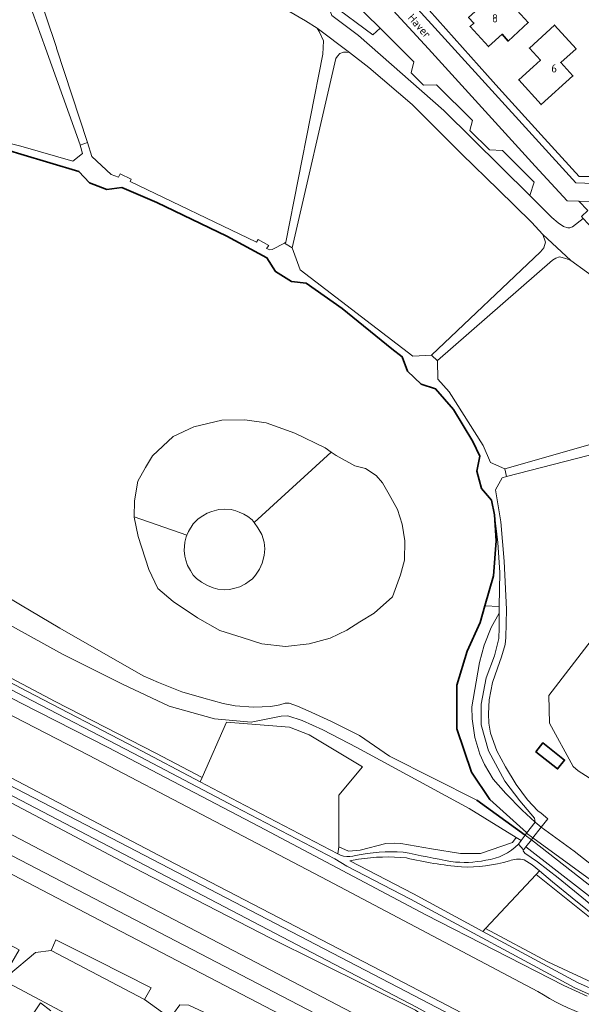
# Model space of a CAD drawing. Header units: metres. Extents: x 247072 to 248918, y 480001 to 481684.
# Tile 15 of 50: x 248103 to 248226, y 480688 to 480905. Entities that reach past the tile are written whole.
import ezdxf
from ezdxf.enums import TextEntityAlignment as Align

# ---------------------------------------------------------------- set-up
doc = ezdxf.new("R2010")
doc.units = ezdxf.units.M
for name, color, linetype, lineweight in [('B-XX-GK-BESCHOEIING-G', 130, 'GK-BESCHOEIING', 35), ('B-XX-GR-BOS_LOOF-GV', 40, 'Continuous', 13), ('B-XX-GR-GRAS-GV', 60, 'Continuous', 13), ('B-XX-GR-GROENVOORZIENING-GV', 80, 'Continuous', 18), ('B-XX-KW-KUNSTWERK_DEK-GV', 170, 'Continuous', 18), ('B-XX-OG-BEBOUWING-GV', 7, 'Continuous', 35), ('B-XX-OG-BEBOUWING-T18', 10, 'Continuous', 18), ('B-XX-OG-TERREIN_ERF-GV', 7, 'Continuous', 18), ('B-XX-OG-TOPOGRAFIE-T18', 10, 'Continuous', 18), ('B-XX-OG-WATER-GV', 130, 'Continuous', 18), ('B-XX-OG-WATER_SLOOT-GV', 120, 'Continuous', 18), ('B-XX-VH-ONVERHARD-GV', 252, 'Continuous', 18), ('B-XX-VH-VERHARDING_ASFALT-GV', 252, 'Continuous', 18), ('B-XX-VH-VERHARDING_GESLOTEN-GV', 252, 'Continuous', 18), ('B-XX-VH-VERHARDING_HALFVERHARDING-GV', 252, 'Continuous', 18), ('B-XX-VH-VERHARDING_OPEN-GV', 252, 'Continuous', 18)]:
    doc.layers.add(name, color=color, linetype=linetype, lineweight=lineweight)
doc.styles.add('NLCS-ISO-M-T18', font='NLCS-ISO.ttf', dxfattribs={"height": 1.8})
doc.linetypes.add('GK-BESCHOEIING', pattern='A,30,-5,[1,NLCS.shx,S=1,R=0,X=0,Y=0],-5', length=40)

msp = doc.modelspace()

# ---------------------------------------------------------------- linework, layer by layer
at = {"layer": 'B-XX-GK-BESCHOEIING-G'}
for points in [[(248100.39, 480875.86), (248102.833, 480875.122)], [(248102.833, 480875.122), (248115.589, 480871.378), (248117.933, 480868.833), (248121.722, 480867.411), (248125.011, 480867.856), (248132.689, 480864.522), (248148.122, 480857.133), (248156.878, 480852.411), (248158.778, 480849.389), (248162.278, 480847.189), (248165.533, 480846.822), (248173.411, 480841.222), (248184.367, 480832.411), (248186.578, 480830.622), (248187.778, 480827.456), (248190.778, 480824.622), (248193.956, 480823.633), (248197.867, 480819.033), (248202.1, 480812), (248203.656, 480808.822), (248203.022, 480805.522), (248204.022, 480801.689), (248206.233, 480799.122), (248206.922, 480795.922)], [(248206.922, 480795.922), (248207.289, 480790.211), (248206.689, 480782.533), (248204.761, 480775.9)], [(248204.761, 480775.9), (248203.711, 480772.289), (248200.867, 480766.011), (248198.633, 480758.533), (248198.622, 480748.922), (248201.822, 480739.422), (248205.878, 480733.356), (248213.889, 480726.133), (248213.956, 480725.967)], [(248213.667, 480725.578), (248202.989, 480733.278)]]:
    msp.add_lwpolyline(points, dxfattribs=at)
at = {"layer": 'B-XX-GR-BOS_LOOF-GV'}
for points in [[(248227.464, 480808.922), (248209.556, 480804.322), (248208.608, 480804.035), (248207.151, 480801.416), (248208.279, 480794.365), (248209.002, 480785.761), (248209.559, 480775.152), (248209.422, 480768.978), (248209.267, 480767.411), (248208.433, 480764.711), (248207.578, 480762.222), (248206.489, 480759.122), (248205.756, 480755.289), (248205.611, 480752.211), (248205.667, 480750.178), (248206, 480747.989), (248207.389, 480744.111), (248209.322, 480740.533), (248211.678, 480736.667), (248214.178, 480733.289), (248216.422, 480730.933), (248217.136, 480730.354), (248218.589, 480729.178), (248217.178, 480727.333), (248224.422, 480722.022), (248233.589, 480714.756)], [(248229.322, 480737.13), (248225.285, 480739.72), (248224.143, 480740.634), (248218.988, 480750.167), (248218.836, 480756.26), (248245.257, 480790.565)]]:
    msp.add_lwpolyline(points, dxfattribs=at)
msp.add_lwpolyline([(248215.944, 480743.845), (248217.483, 480745.81), (248222.279, 480742.057), (248220.74, 480740.091)], close=True, dxfattribs=at)
at = {"layer": 'B-XX-GR-GRAS-GV'}
msp.add_lwpolyline([(248127.733, 480795.5), (248139.311, 480791.422), (248139.678, 480792.233), (248140.667, 480793.922), (248141.778, 480795.078), (248142.822, 480795.722), (248143.767, 480796.267), (248144.822, 480796.678), (248146.322, 480797.067), (248147.522, 480797.2), (248149.033, 480797.078), (248150.089, 480796.822), (248150.822, 480796.522), (248151.867, 480796.067), (248152.711, 480795.578), (248153.667, 480794.8), (248154.067, 480794.222), (248170.996, 480809.718), (248169.678, 480810.633), (248163.022, 480813.833), (248156.722, 480816.122), (248152.056, 480816.811), (248147.022, 480816.711), (248140.856, 480815.256), (248136.333, 480813.133), (248131.8, 480808.867), (248130.2, 480806.289), (248128.556, 480803.311), (248127.822, 480798.978)], close=True, dxfattribs=at)
at = {"layer": 'B-XX-GR-GROENVOORZIENING-GV'}
for points in [[(248060.58, 480906.2), (248070.86, 480891.9), (248075.26, 480885.8), (248075.8, 480884.61), (248078.31, 480882.94), (248080.71, 480881.28), (248083.25, 480881), (248086.3, 480880.68), (248089.09, 480880.11), (248092.722, 480879.422), (248102.833, 480876.9), (248114.278, 480873.6), (248116.367, 480875.322), (248115.901, 480877.111), (248115.878, 480877.2), (248108.233, 480898.4), (248097.711, 480927.522)], [(248101.278, 480926.467), (248110.711, 480898.578), (248110.678, 480898.4), (248117.472, 480877.691), (248118.467, 480874.656), (248122.667, 480870.678), (248124.322, 480870.067), (248124.667, 480870.833), (248127.089, 480869.678), (248126.878, 480869.122), (248154.622, 480855.811), (248154.989, 480856.422), (248157.3, 480855.078), (248156.778, 480854.422), (248157.567, 480854.122), (248158.078, 480854.178), (248160.731, 480855.623), (248161.056, 480855.8), (248169.2, 480897.089), (248169.322, 480900.078), (248168.356, 480902.133), (248167.956, 480902.8), (248165.389, 480904.467), (248148.067, 480914.511)], [(248227.364, 480862.741), (248225.452, 480864.827), (248222.855, 480864.865), (248215.865, 480872.489), (248192.378, 480898.256), (248178.552, 480913.343)], [(248175.415, 480909.114), (248181.743, 480902.805), (248189.141, 480895.429), (248188.554, 480893.005), (248191.296, 480890.339), (248194.173, 480890.413), (248202.076, 480882.533), (248201.483, 480880.383), (248205.824, 480876.118), (248208.66, 480875.969), (248215.619, 480869.03), (248214.633, 480866.07), (248219.522, 480861.222), (248220.889, 480860.033), (248222.022, 480859.256), (248223, 480858.978), (248223.433, 480858.989), (248224.067, 480859.2), (248226.363, 480861.054)], [(248237.422, 480841.822), (248223.678, 480851.789), (248222.578, 480852.211), (248221.189, 480852.578), (248220.4, 480852.278), (248219.656, 480851.9), (248194.389, 480829.811), (248194.39, 480829.778), (248194.456, 480825.756), (248196.956, 480822.922), (248204.389, 480811.178), (248206.033, 480807.433), (248209.156, 480806.056), (248226.899, 480811.097)], [(248232.691, 480647.913), (248208.875, 480656.928), (248183.821, 480670.166), (248165.204, 480683.393), (248123.223, 480705.286), (248115.488, 480709.319), (247857.357, 480844.283)], [(247882.983, 480816.238), (248102.444, 480700.383), (248100.835, 480697.557), (248100.123, 480694.79), (248106.053, 480699.773), (248109.531, 480700.229), (248110.535, 480702.581), (248119.476, 480698.079), (248131.465, 480692.042), (248130.022, 480689.431), (248136.625, 480684.702), (248136.406, 480686.367), (248137.735, 480688.268), (248139.767, 480688.237), (248144.109, 480686.125), (248194.696, 480659.978), (248206.635, 480653.441), (248225.622, 480643.711), (248225.319, 480641.899), (248224.392, 480640.605), (248222.83, 480640.484), (248229.596, 480636.807)], [(247961.39, 480802.158), (247990.451, 480786.744), (247993.146, 480784.834), (248000.032, 480779.582), (248003.551, 480776.899), (248005.444, 480775.625), (248119.172, 480716.051), (248126.758, 480712.087), (248282.936, 480630.482), (248293.504, 480624.967), (248295.15, 480624.108), (248296.687, 480623.306), (248296.909, 480623.19), (248299.86, 480621.65), (248300.292, 480621.425), (248304.024, 480619.477), (248304.832, 480619.055), (248305.295, 480618.814), (248308.236, 480617.279), (248308.441, 480617.172), (248309.98, 480616.369), (248311.612, 480615.517), (248413.316, 480562.443)], [(248189.578, 480687.09), (248157.662, 480702.963), (248129.539, 480717.437), (248126.169, 480719.172), (248020.151, 480775.173), (248018.458, 480776.347), (248020.513, 480776.25), (248020.791, 480776.105), (248020.45, 480777.992), (248016.622, 480779.979), (248007.773, 480783.633), (248007.593, 480783.547), (248005.454, 480788.114), (248004.845, 480786.945), (248001.605, 480788.632), (248002.244, 480789.924), (248001.018, 480790.593), (248000.818, 480790.523), (247999.913, 480790.968), (247994.408, 480790.721), (247994.369, 480790.954), (247986.649, 480795.536)], [(248087.678, 480766.926), (248110.39, 480754.945), (248132.479, 480743.596), (248142.642, 480738.211), (248148.017, 480750.375), (248161.88, 480749.309), (248166.215, 480747.602), (248177.869, 480740.594), (248172.689, 480734.348), (248172.689, 480722.999), (248174.822, 480722.009), (248177.368, 480722.27), (248183.005, 480723.717), (248184.909, 480723.794), (248186.356, 480723.717), (248193.059, 480722.575), (248199.457, 480721.509), (248203.799, 480721.509), (248210.882, 480723.946), (248211.681, 480725.023), (248201.322, 480731.378), (248176.678, 480744.789), (248169.167, 480748.722), (248164.633, 480750.778), (248161.5, 480751.778), (248160.033, 480751.711), (248153.422, 480750.389), (248145.389, 480751.133), (248135.422, 480753.889), (248125.2, 480758.711), (248112, 480765.289), (248083.08, 480781.25)], [(248079.832, 480766.56), (248102.919, 480754.577), (248121.999, 480744.823), (248155.203, 480727.443), (248191.812, 480708.062), (248222.159, 480692.555), (248227.248, 480690.172)], [(248229.617, 480689.776), (248224.532, 480692.047), (248188.463, 480711.506), (248174.487, 480718.769), (248171.835, 480720.344), (248149.947, 480731.749), (248127.486, 480743.583), (248103.55, 480756.01), (248087.274, 480764.571)], [(248211.681, 480725.023), (248210.882, 480723.946), (248203.799, 480721.509), (248199.457, 480721.509), (248193.059, 480722.575), (248186.356, 480723.717), (248184.909, 480723.794), (248183.005, 480723.717), (248177.368, 480722.27), (248174.822, 480722.009), (248172.689, 480722.999), (248172.468, 480721.48), (248173.092, 480721.172), (248173.705, 480720.971), (248174.469, 480720.844), (248175.101, 480720.836), (248175.765, 480720.919), (248176.336, 480721.071)], [(248212.156, 480723.6), (248212.733, 480724.378), (248211.681, 480725.023)], [(248260.118, 480692.86), (248256.778, 480693.022), (248252.111, 480694.433), (248248.656, 480696.267), (248242.878, 480700.611), (248235.722, 480705.878), (248226.889, 480712.8), (248213.767, 480722.967), (248213.322, 480722.4), (248213.3, 480722.378), (248213.211, 480722.122), (248213.533, 480721.589), (248216.322, 480719.667), (248220.889, 480716.156), (248226.9, 480711.278), (248231.822, 480707.033), (248237.233, 480702.867), (248241.422, 480699.956), (248244.989, 480697.178), (248247.5, 480695.322), (248250.478, 480693.7), (248253.622, 480692.433), (248256.822, 480691.567), (248258.294, 480691.321)], [(248176.998, 480720.271), (248175.119, 480719.906), (248189.071, 480712.655), (248204.344, 480704.416), (248204.952, 480705.065)], [(248204.952, 480705.065), (248216.025, 480716.887), (248216.784, 480717.696), (248215.189, 480719.056), (248213.4, 480720.167)], [(248230.333, 480706.667), (248223.956, 480711.822), (248219.622, 480715.278), (248216.784, 480717.696), (248216.025, 480716.887), (248227.759, 480707.525)], [(248129.395, 480677.474), (248100.267, 480692.998), (248063.832, 480712.615), (248057.54, 480695.24), (248043.66, 480658.21)], [(248229.435, 480692.672), (248218.619, 480697.699), (248204.952, 480705.065), (248204.344, 480704.416), (248225.107, 480693.214), (248230.05, 480691.006)], [(248105.525, 480686.297), (248107.194, 480688.72), (248109.447, 480687.002)]]:
    msp.add_lwpolyline(points, dxfattribs=at)
for points in [[(248170.856, 480908.256), (248180.137, 480901.345), (248181.743, 480902.805), (248175.415, 480909.114), (248178.552, 480913.343), (248177.522, 480914.467), (248177.211, 480915.478), (248176.267, 480915.178), (248175.089, 480914.278), (248172.1, 480910.122)], [(248181.743, 480902.805), (248180.137, 480901.345), (248170.856, 480908.256), (248170.678, 480906.978), (248171.167, 480905.622), (248177, 480901.211), (248195.789, 480884.756), (248214.633, 480866.07), (248215.619, 480869.03), (248208.66, 480875.969), (248205.824, 480876.118), (248201.483, 480880.383), (248202.076, 480882.533), (248194.173, 480890.413), (248191.296, 480890.339), (248188.554, 480893.005), (248189.141, 480895.429)], [(248175.064, 480897.513), (248174.411, 480897.567), (248173.733, 480897.533), (248172.933, 480897.289), (248172.378, 480896.678), (248172.011, 480896.178), (248162.422, 480854.567), (248164.189, 480849.756), (248188.967, 480830.778), (248193.033, 480831), (248193.056, 480831), (248217, 480853.689), (248217.756, 480854.611), (248218.078, 480855.856), (248217.511, 480857.5), (248215, 480860.178), (248207.689, 480867.378), (248199.711, 480875.178), (248188.789, 480886.078), (248179.322, 480894.189)], [(248154.067, 480794.222), (248154.878, 480793.1), (248155.756, 480791.6), (248156.311, 480789.922), (248156.422, 480788.433), (248156.3, 480786.967), (248155.878, 480785.322), (248155.289, 480783.978), (248154.389, 480782.7), (248153.7, 480781.9), (248153.033, 480781.322), (248152.178, 480780.756), (248150.956, 480780.122), (248149.878, 480779.789), (248148.711, 480779.533), (248147.478, 480779.422), (248146.122, 480779.622), (248145.122, 480779.9), (248143.833, 480780.378), (248142.567, 480781.111), (248141.456, 480781.911), (248140.711, 480782.656), (248140.111, 480783.689), (248139.433, 480784.789), (248139.078, 480785.956), (248138.9, 480786.822), (248138.756, 480788.078), (248138.878, 480789.911), (248139.133, 480791.056), (248139.311, 480791.422), (248127.733, 480795.5), (248127.733, 480795.378), (248128.622, 480791.178), (248130.967, 480783.9), (248132.922, 480779.722), (248136.311, 480776.9), (248141.622, 480773.3), (248146.533, 480770.5), (248151.456, 480768.967), (248155.778, 480767.556), (248160.978, 480767), (248166.189, 480767.622), (248170.789, 480768.856), (248174.478, 480770.6), (248177.333, 480772.411), (248180.478, 480774.289), (248184.522, 480777.878), (248186.278, 480782.722), (248187.122, 480785.978), (248187.211, 480790.222), (248186.622, 480793.867), (248185.622, 480797.122), (248183.778, 480800.367), (248182.3, 480802.922), (248180.933, 480804.556), (248178.589, 480806.067), (248176.2, 480806.667), (248172.078, 480808.967), (248170.996, 480809.718)], [(248219.46, 480671.47), (248189.763, 480687.763), (248158.627, 480704.006), (248126.981, 480720.54), (248020.791, 480776.105), (248020.513, 480776.25), (248018.458, 480776.347), (248020.151, 480775.173), (248126.169, 480719.172), (248129.539, 480717.437), (248157.662, 480702.963), (248189.578, 480687.09), (248192.573, 480684.993), (248224.25, 480667.943), (248221.863, 480670.152)], [(248020.45, 480777.992), (248020.791, 480776.105), (248126.981, 480720.54), (248158.627, 480704.006), (248189.763, 480687.763), (248219.46, 480671.47), (248220.324, 480671.976), (248235.292, 480664.265), (248249.622, 480656.688), (248249.541, 480657.102), (248250.302, 480657.919), (248239.599, 480664.618), (248229.901, 480670.688), (248229.783, 480670.729), (248224.435, 480672.57), (248216.24, 480676.232), (248185.681, 480692.18), (248124.606, 480723.944)], [(248215.856, 480728.433), (248215.7, 480729.289), (248212.467, 480733.089), (248209.2, 480737.422), (248205.589, 480744.111), (248203.956, 480749.767), (248204, 480754.3), (248205.089, 480760.1), (248206.878, 480764.978), (248207.878, 480768.767), (248207.911, 480771.111), (248207.911, 480774.3), (248206.156, 480771.178), (248204.611, 480767.322), (248203.622, 480763.522), (248202.878, 480759.222), (248201.922, 480753.733), (248201.967, 480751.078), (248202.611, 480747), (248203.678, 480743.322), (248204.711, 480741.056), (248206.578, 480737.822), (248209.422, 480734.678), (248212.967, 480731.078)], [(248142.642, 480738.211), (248132.479, 480743.596), (248110.39, 480754.945), (248087.678, 480766.926), (248086.793, 480767.393), (248081.285, 480771.911), (248080.227, 480769.643), (248087.873, 480765.725), (248104.152, 480757.162), (248128.088, 480744.735), (248142.232, 480737.283)], [(248172.468, 480721.48), (248172.689, 480722.999), (248172.689, 480734.348), (248177.869, 480740.594), (248166.215, 480747.602), (248161.88, 480749.309), (248148.017, 480750.375), (248142.642, 480738.211), (248142.232, 480737.283), (248150.55, 480732.901)], [(248204.952, 480705.065), (248218.619, 480697.699), (248229.435, 480692.672), (248239.946, 480689.777), (248251.828, 480690.768), (248244.059, 480695.262), (248227.759, 480707.525), (248216.025, 480716.887)]]:
    msp.add_lwpolyline(points, close=True, dxfattribs=at)
for points in [[(248176.336, 480721.071, -0.0687334), (248186.838, 480721.831)], [(248205.019, 480720.044, 0.1703319), (248212.156, 480723.6)], [(248187.543, 480720.55, 0.0657301), (248176.998, 480720.271)], [(248186.838, 480721.831, 0.0007514), (248197.339, 480719.761)], [(248199.611, 480718.584, -0.0370837), (248187.543, 480720.55)], [(248197.339, 480719.761, 0.0819146), (248205.019, 480720.044)], [(248210.166, 480719.91, -0.0821651), (248199.611, 480718.584)], [(248213.4, 480720.167, 0.1542577), (248210.166, 480719.91)]]:
    msp.add_lwpolyline(points, format="xyb", dxfattribs=at)
at = {"layer": 'B-XX-KW-KUNSTWERK_DEK-GV'}
msp.add_lwpolyline([(248217.178, 480727.333), (248215.856, 480728.433), (248213.956, 480725.967), (248213.667, 480725.578), (248212.733, 480724.378), (248212.156, 480723.6), (248213.289, 480722.367), (248213.3, 480722.378), (248213.322, 480722.4), (248213.767, 480722.967), (248214.996, 480724.541), (248215.329, 480724.966)], close=True, dxfattribs=at)
at = {"layer": 'B-XX-OG-BEBOUWING-GV'}
for points in [[(248201.884, 480905.822), (248201.209, 480905.207), (248202.356, 480903.947), (248201.533, 480903.198), (248205.583, 480898.779), (248208.572, 480901.499), (248209.872, 480900.009), (248214.312, 480904.046), (248210.268, 480908.493), (248211.892, 480909.968), (248213.961, 480911.847), (248209.272, 480917.026), (248203.338, 480911.62), (248205.565, 480909.175)], [(248215.378, 480894.352), (248212.222, 480891.48), (248217.141, 480886.051), (248224.11, 480892.33), (248221.46, 480895.255), (248224.81, 480898.289), (248220.09, 480903.498), (248214.562, 480898.467), (248216.98, 480895.81)], [(248215.944, 480743.845), (248220.74, 480740.091), (248222.279, 480742.057), (248217.483, 480745.81)]]:
    msp.add_lwpolyline(points, close=True, dxfattribs=at)
at = {"layer": 'B-XX-OG-TERREIN_ERF-GV'}
for points in [[(248214.312, 480904.046), (248209.872, 480900.009), (248208.572, 480901.499), (248205.583, 480898.779), (248201.533, 480903.198), (248202.356, 480903.947), (248201.209, 480905.207), (248201.884, 480905.822), (248205.565, 480909.175), (248203.338, 480911.62), (248209.272, 480917.026), (248213.961, 480911.847), (248211.892, 480909.968), (248210.268, 480908.493)], [(248214.562, 480898.467), (248220.09, 480903.498), (248224.81, 480898.289), (248221.46, 480895.255), (248224.11, 480892.33), (248217.141, 480886.051), (248212.222, 480891.48), (248215.378, 480894.352), (248216.98, 480895.81)]]:
    msp.add_lwpolyline(points, close=True, dxfattribs=at)
for points in [[(248188.889, 480910.922), (248205.367, 480892.411), (248207.878, 480889.633), (248217.878, 480878.611), (248225.489, 480870.222), (248232.278, 480870.211), (248260.884, 480896.539), (248257.281, 480900.505), (248259.933, 480902.928), (248257.325, 480905.783)], [(248136.625, 480684.702), (248130.022, 480689.431), (248109.531, 480700.229), (248106.053, 480699.773), (248100.123, 480694.79), (248064.302, 480714.12), (248063.832, 480712.615), (248100.267, 480692.998), (248129.395, 480677.474)]]:
    msp.add_lwpolyline(points, dxfattribs=at)
at = {"layer": 'B-XX-OG-WATER-GV'}
for points in [[(248232.028, 480712.793), (248215.329, 480724.966), (248213.956, 480725.967), (248213.889, 480726.133), (248205.878, 480733.356), (248201.822, 480739.422), (248198.622, 480748.922), (248198.633, 480758.533), (248200.867, 480766.011), (248203.711, 480772.289), (248204.761, 480775.9), (248206.689, 480782.533), (248207.289, 480790.211), (248206.922, 480795.922), (248206.233, 480799.122), (248204.022, 480801.689), (248203.022, 480805.522), (248203.656, 480808.822), (248202.1, 480812), (248197.867, 480819.033), (248193.956, 480823.633), (248190.778, 480824.622), (248187.778, 480827.456), (248186.578, 480830.622), (248184.367, 480832.411), (248173.411, 480841.222), (248165.533, 480846.822), (248162.278, 480847.189), (248158.778, 480849.389), (248156.878, 480852.411), (248148.122, 480857.133), (248132.689, 480864.522), (248125.011, 480867.856), (248121.722, 480867.411), (248117.933, 480868.833), (248115.589, 480871.378), (248102.833, 480875.122), (248100.39, 480875.86)], [(248002.383, 480790.204), (248005.392, 480788.617), (248010.31, 480785.565), (248036.6, 480771.837), (248081.367, 480748.256), (248133.238, 480721.106), (248183.826, 480694.813), (248205.916, 480683.231), (248215.593, 480679.369)], [(248094.79, 480780.9), (248102.74, 480776.18), (248111.378, 480771.022), (248129.7, 480760.533), (248133.067, 480759.078), (248138.2, 480757.078), (248143.022, 480755.622), (248147.267, 480754.511), (248149.911, 480753.989), (248153.989, 480753.656), (248157.778, 480753.822), (248159.722, 480754.211), (248160.911, 480754.522), (248161.822, 480754.578), (248163.589, 480753.867), (248165.933, 480752.878), (248170.967, 480750.622), (248177.233, 480747.422), (248183.856, 480742.911), (248202.989, 480733.278), (248213.667, 480725.578), (248214.996, 480724.541), (248227.458, 480714.817)], [(248216.391, 480691.244), (248170.256, 480715.588), (248117.674, 480743.16), (248085.001, 480759.952), (248065.2, 480770.234)]]:
    msp.add_lwpolyline(points, dxfattribs=at)
for points in [[(248131.8, 480808.867), (248136.333, 480813.133), (248140.856, 480815.256), (248147.022, 480816.711), (248152.056, 480816.811), (248156.722, 480816.122), (248163.022, 480813.833), (248169.678, 480810.633), (248170.996, 480809.718), (248172.078, 480808.967), (248176.2, 480806.667), (248178.589, 480806.067), (248180.933, 480804.556), (248182.3, 480802.922), (248183.778, 480800.367), (248185.622, 480797.122), (248186.622, 480793.867), (248187.211, 480790.222), (248187.122, 480785.978), (248186.278, 480782.722), (248184.522, 480777.878), (248180.478, 480774.289), (248177.333, 480772.411), (248174.478, 480770.6), (248170.789, 480768.856), (248166.189, 480767.622), (248160.978, 480767), (248155.778, 480767.556), (248151.456, 480768.967), (248146.533, 480770.5), (248141.622, 480773.3), (248136.311, 480776.9), (248132.922, 480779.722), (248130.967, 480783.9), (248128.622, 480791.178), (248127.733, 480795.378), (248127.733, 480795.5), (248127.822, 480798.978), (248128.556, 480803.311), (248130.2, 480806.289)], [(248139.311, 480791.422), (248139.133, 480791.056), (248138.878, 480789.911), (248138.756, 480788.078), (248138.9, 480786.822), (248139.078, 480785.956), (248139.433, 480784.789), (248140.111, 480783.689), (248140.711, 480782.656), (248141.456, 480781.911), (248142.567, 480781.111), (248143.833, 480780.378), (248145.122, 480779.9), (248146.122, 480779.622), (248147.478, 480779.422), (248148.711, 480779.533), (248149.878, 480779.789), (248150.956, 480780.122), (248152.178, 480780.756), (248153.033, 480781.322), (248153.7, 480781.9), (248154.389, 480782.7), (248155.289, 480783.978), (248155.878, 480785.322), (248156.3, 480786.967), (248156.422, 480788.433), (248156.311, 480789.922), (248155.756, 480791.6), (248154.878, 480793.1), (248154.067, 480794.222), (248153.667, 480794.8), (248152.711, 480795.578), (248151.867, 480796.067), (248150.822, 480796.522), (248150.089, 480796.822), (248149.033, 480797.078), (248147.522, 480797.2), (248146.322, 480797.067), (248144.822, 480796.678), (248143.767, 480796.267), (248142.822, 480795.722), (248141.778, 480795.078), (248140.667, 480793.922), (248139.678, 480792.233)]]:
    msp.add_lwpolyline(points, close=True, dxfattribs=at)
msp.add_lwpolyline([(248238.891, 480683.17, -0.1136112), (248216.391, 480691.244)], format="xyb", dxfattribs=at)
at = {"layer": 'B-XX-OG-WATER_SLOOT-GV'}
for points in [[(248204.761, 480775.9), (248207.911, 480775.822), (248208.077, 480783.274), (248207.652, 480789.823), (248206.922, 480795.922), (248207.289, 480790.211), (248206.689, 480782.533)], [(248130.022, 480689.431), (248131.465, 480692.042), (248119.476, 480698.079), (248110.535, 480702.581), (248109.531, 480700.229)]]:
    msp.add_lwpolyline(points, close=True, dxfattribs=at)
for points in [[(248005.392, 480788.617), (248005.547, 480788.293), (248007.773, 480783.633), (248016.622, 480779.979), (248020.45, 480777.992), (248124.606, 480723.944), (248185.681, 480692.18), (248216.24, 480676.232), (248224.435, 480672.57), (248229.783, 480670.729)], [(248215.593, 480679.369), (248205.916, 480683.231), (248183.826, 480694.813), (248133.238, 480721.106), (248081.367, 480748.256), (248036.6, 480771.837), (248010.31, 480785.565), (248005.392, 480788.617)], [(248083.08, 480781.25), (248112, 480765.289), (248125.2, 480758.711), (248135.422, 480753.889), (248145.389, 480751.133), (248153.422, 480750.389), (248160.033, 480751.711), (248161.5, 480751.778), (248164.633, 480750.778), (248169.167, 480748.722), (248176.678, 480744.789), (248201.322, 480731.378), (248211.681, 480725.023), (248212.733, 480724.378), (248212.156, 480723.6), (248213.289, 480722.367), (248213.3, 480722.378), (248213.322, 480722.4), (248213.767, 480722.967), (248226.889, 480712.8)], [(248102.74, 480776.18), (248094.79, 480780.9)], [(248246.545, 480700.159), (248227.458, 480714.817), (248214.996, 480724.541), (248213.667, 480725.578), (248202.989, 480733.278), (248183.856, 480742.911), (248177.233, 480747.422), (248170.967, 480750.622), (248165.933, 480752.878), (248163.589, 480753.867), (248161.822, 480754.578), (248160.911, 480754.522), (248159.722, 480754.211), (248157.778, 480753.822), (248153.989, 480753.656), (248149.911, 480753.989), (248147.267, 480754.511), (248143.022, 480755.622), (248138.2, 480757.078), (248133.067, 480759.078), (248129.7, 480760.533), (248111.378, 480771.022), (248102.74, 480776.18)], [(248233.589, 480714.756), (248224.422, 480722.022), (248217.178, 480727.333), (248215.856, 480728.433), (248212.967, 480731.078), (248209.422, 480734.678), (248206.578, 480737.822), (248204.711, 480741.056), (248203.678, 480743.322), (248202.611, 480747), (248201.967, 480751.078), (248201.922, 480753.733), (248202.878, 480759.222), (248203.622, 480763.522), (248204.611, 480767.322), (248206.156, 480771.178), (248207.911, 480774.3), (248207.911, 480775.822), (248204.761, 480775.9), (248203.711, 480772.289), (248200.867, 480766.011), (248198.633, 480758.533), (248198.622, 480748.922), (248201.822, 480739.422), (248205.878, 480733.356), (248213.889, 480726.133), (248213.956, 480725.967), (248215.329, 480724.966), (248232.028, 480712.793)], [(248065.2, 480770.234), (248085.001, 480759.952), (248117.674, 480743.16), (248170.256, 480715.588), (248216.391, 480691.244)], [(248227.248, 480690.172), (248222.159, 480692.555), (248191.812, 480708.062), (248155.203, 480727.443), (248121.999, 480744.823), (248102.919, 480754.577), (248079.832, 480766.56)]]:
    msp.add_lwpolyline(points, dxfattribs=at)
msp.add_lwpolyline([(248216.391, 480691.244, 0.1136112), (248238.891, 480683.17)], format="xyb", dxfattribs=at)
at = {"layer": 'B-XX-VH-ONVERHARD-GV'}
for points in [[(248038.914, 480800.473), (248037.983, 480799.565), (248044.685, 480792.988), (248053.675, 480784.592), (248057.678, 480781.031), (248061.817, 480777.997), (248066.446, 480775.244), (248087.274, 480764.571), (248103.55, 480756.01), (248127.486, 480743.583), (248149.947, 480731.749), (248171.835, 480720.344), (248174.487, 480718.769), (248188.463, 480711.506), (248224.532, 480692.047), (248229.617, 480689.776), (248235.997, 480688.099), (248242.215, 480687.232), (248248.436, 480687.331)], [(248176.336, 480721.071), (248175.765, 480720.919), (248175.101, 480720.836), (248174.469, 480720.844), (248173.705, 480720.971), (248173.092, 480721.172), (248172.468, 480721.48), (248150.55, 480732.901), (248142.232, 480737.283), (248128.088, 480744.735), (248104.152, 480757.162), (248087.873, 480765.725), (248080.227, 480769.643), (248067.075, 480776.382), (248062.535, 480779.082), (248058.496, 480782.043), (248054.551, 480785.553), (248045.584, 480793.927), (248038.914, 480800.473)], [(248258.294, 480691.321), (248256.822, 480691.567), (248253.622, 480692.433), (248250.478, 480693.7), (248247.5, 480695.322), (248244.989, 480697.178), (248241.422, 480699.956), (248237.233, 480702.867), (248231.822, 480707.033), (248226.9, 480711.278), (248220.889, 480716.156), (248216.322, 480719.667), (248213.533, 480721.589), (248213.211, 480722.122), (248213.3, 480722.378), (248213.289, 480722.367), (248212.156, 480723.6)], [(248255.121, 480689.692), (248248.325, 480688.629), (248242.295, 480688.533), (248236.253, 480689.376), (248230.05, 480691.006), (248225.107, 480693.214), (248204.344, 480704.416), (248189.071, 480712.655), (248175.119, 480719.906), (248176.998, 480720.271)], [(248213.4, 480720.167), (248215.189, 480719.056), (248216.784, 480717.696), (248219.622, 480715.278), (248223.956, 480711.822), (248230.333, 480706.667), (248236.967, 480701.522), (248242.722, 480697.278), (248248.478, 480693.478), (248251.9, 480691.767), (248253.064, 480691.383), (248256.859, 480690.438), (248255.121, 480689.692)]]:
    msp.add_lwpolyline(points, dxfattribs=at)
for points in [[(248186.838, 480721.831, 0.0687334), (248176.336, 480721.071)], [(248212.156, 480723.6, -0.1703319), (248205.019, 480720.044)], [(248176.998, 480720.271, -0.0657301), (248187.543, 480720.55)], [(248197.339, 480719.761, -0.0007514), (248186.838, 480721.831)], [(248187.543, 480720.55, 0.0370837), (248199.611, 480718.584)], [(248205.019, 480720.044, -0.0819146), (248197.339, 480719.761)], [(248199.611, 480718.584, 0.0821651), (248210.166, 480719.91)], [(248210.166, 480719.91, -0.1542577), (248213.4, 480720.167)]]:
    msp.add_lwpolyline(points, format="xyb", dxfattribs=at)
at = {"layer": 'B-XX-VH-VERHARDING_ASFALT-GV'}
for points in [[(248479.604, 480523.614), (248390.907, 480569.805), (248311.438, 480611.5), (248310.388, 480612.046), (248309.911, 480612.294), (248308.281, 480613.142), (248306.743, 480613.942), (248306.536, 480614.05), (248303.593, 480615.58), (248303.127, 480615.822), (248302.338, 480616.233), (248298.567, 480618.195), (248298.141, 480618.416), (248295.185, 480619.954), (248294.963, 480620.069), (248293.425, 480620.869), (248291.77, 480621.73), (248291.307, 480621.971), (248072.18, 480735.946), (247859.053, 480847.529)], [(247859.053, 480847.529), (248072.18, 480735.946), (248291.307, 480621.971), (248291.77, 480621.73), (248293.425, 480620.869), (248294.963, 480620.069), (248295.185, 480619.954), (248298.141, 480618.416), (248298.567, 480618.195), (248302.338, 480616.233), (248303.127, 480615.822), (248303.593, 480615.58), (248306.536, 480614.05), (248306.743, 480613.942), (248308.281, 480613.142), (248309.911, 480612.294), (248310.388, 480612.046), (248311.438, 480611.5), (248390.907, 480569.805), (248479.604, 480523.614)], [(247857.357, 480844.283), (248115.488, 480709.319), (248123.223, 480705.286), (248165.204, 480683.393), (248232.691, 480647.913), (248272.213, 480627.331), (248273.345, 480626.777), (248280.877, 480622.883), (248282.952, 480621.76), (248289.855, 480618.158), (248291.518, 480617.291), (248293.056, 480616.488), (248293.278, 480616.372), (248296.234, 480614.83), (248296.653, 480614.611), (248300.462, 480612.624), (248301.23, 480612.224), (248301.698, 480611.979), (248304.639, 480610.445), (248304.847, 480610.336), (248306.382, 480609.535), (248308.007, 480608.688), (248356.884, 480583.186), (248426.728, 480546.828)], [(248413.316, 480562.443), (248311.612, 480615.517), (248309.98, 480616.369), (248308.441, 480617.172), (248308.236, 480617.279), (248305.295, 480618.814), (248304.832, 480619.055), (248304.024, 480619.477), (248300.292, 480621.425), (248299.86, 480621.65), (248296.909, 480623.19), (248296.687, 480623.306), (248295.15, 480624.108), (248293.504, 480624.967), (248282.936, 480630.482), (248126.758, 480712.087), (248119.172, 480716.051), (248005.444, 480775.625), (247935.885, 480811.987)]]:
    msp.add_lwpolyline(points, dxfattribs=at)
at = {"layer": 'B-XX-VH-VERHARDING_GESLOTEN-GV'}
for points in [[(248108.233, 480898.4), (248115.878, 480877.2), (248115.901, 480877.111), (248117.472, 480877.691), (248110.678, 480898.4), (248110.711, 480898.578), (248101.278, 480926.467), (248100.822, 480927.978), (248100.856, 480928.333), (248101.133, 480928.933), (248101.633, 480929.411), (248102.954, 480929.999), (248094.656, 480930.411), (248095.622, 480929.822), (248096.378, 480929.178), (248097.067, 480928.411), (248097.711, 480927.522)], [(248162.422, 480854.567), (248172.011, 480896.178), (248172.378, 480896.678), (248172.933, 480897.289), (248173.733, 480897.533), (248174.411, 480897.567), (248175.064, 480897.513), (248167.956, 480902.8), (248168.356, 480902.133), (248169.322, 480900.078), (248169.2, 480897.089), (248161.056, 480855.8), (248160.731, 480855.623)], [(248217.511, 480857.5), (248218.078, 480855.856), (248217.756, 480854.611), (248217, 480853.689), (248193.056, 480831), (248193.033, 480831), (248194.39, 480829.778), (248194.389, 480829.811), (248219.656, 480851.9), (248220.4, 480852.278), (248221.189, 480852.578), (248222.578, 480852.211), (248223.678, 480851.789)], [(248241.611, 480812.638), (248247.589, 480814.208), (248255.112, 480816.153), (248256.219, 480816.439), (248256.635, 480816.383), (248257.051, 480816.244), (248257.397, 480816.053), (248257.823, 480815.684), (248257.199, 480821.246), (248257.178, 480820.98), (248257.125, 480820.836), (248257.025, 480820.617), (248256.837, 480820.304), (248256.664, 480820.082), (248256.413, 480819.83), (248256.136, 480819.617), (248255.851, 480819.45), (248255.545, 480819.319), (248255.164, 480819.215), (248244.839, 480816.281), (248226.899, 480811.097), (248209.156, 480806.056), (248209.556, 480804.322), (248227.464, 480808.922)], [(248215.856, 480728.433), (248213.956, 480725.967), (248213.667, 480725.578), (248212.733, 480724.378), (248212.156, 480723.6), (248213.289, 480722.367), (248213.3, 480722.378), (248213.322, 480722.4), (248213.767, 480722.967), (248214.996, 480724.541), (248215.329, 480724.966), (248217.178, 480727.333)]]:
    msp.add_lwpolyline(points, close=True, dxfattribs=at)
for points in [[(248148.067, 480914.511), (248165.389, 480904.467), (248167.956, 480902.8), (248175.064, 480897.513), (248179.322, 480894.189), (248188.789, 480886.078), (248199.711, 480875.178), (248207.689, 480867.378), (248215, 480860.178), (248217.511, 480857.5), (248223.678, 480851.789), (248237.422, 480841.822)], [(248226.363, 480861.054), (248224.067, 480859.2), (248223.433, 480858.989), (248223, 480858.978), (248222.022, 480859.256), (248220.889, 480860.033), (248219.522, 480861.222), (248214.633, 480866.07), (248195.789, 480884.756), (248177, 480901.211), (248171.167, 480905.622)]]:
    msp.add_lwpolyline(points, dxfattribs=at)
at = {"layer": 'B-XX-VH-VERHARDING_HALFVERHARDING-GV'}
msp.add_lwpolyline([(248290.255, 480760.624), (248286.102, 480765.764), (248282.849, 480768.81), (248260.273, 480796.036), (248257.145, 480801.516), (248255.993, 480805.716), (248255.112, 480816.153), (248247.589, 480814.208), (248241.611, 480812.638), (248252.036, 480795.516), (248245.257, 480790.565), (248218.836, 480756.26), (248218.988, 480750.167), (248224.143, 480740.634), (248225.285, 480739.72), (248229.322, 480737.13), (248255.046, 480707.903), (248270.267, 480719.551), (248285.328, 480731.076), (248299.863, 480744.098), (248296.711, 480747.398), (248299.186, 480749.571)], close=True, dxfattribs=at)
at = {"layer": 'B-XX-VH-VERHARDING_OPEN-GV'}
for points in [[(248178.552, 480913.343), (248192.378, 480898.256), (248215.865, 480872.489), (248222.855, 480864.865), (248225.452, 480864.827), (248230.938, 480864.763), (248234.378, 480864.722), (248274.978, 480901.7), (248276.371, 480901.616), (248280.7, 480901.356), (248273.811, 480909.078)], [(248272.189, 480906.9), (248265.493, 480900.728), (248260.884, 480896.539), (248232.278, 480870.211), (248225.489, 480870.222), (248217.878, 480878.611), (248207.878, 480889.633), (248205.367, 480892.411), (248188.889, 480910.922)], [(248273.589, 480905.978), (248232.622, 480868.578), (248224.756, 480868.867), (248187.867, 480909.522)], [(248187.867, 480909.522), (248224.756, 480868.867), (248232.622, 480868.578), (248273.589, 480905.978)], [(248100.39, 480875.86), (248102.833, 480875.122), (248115.589, 480871.378), (248117.933, 480868.833), (248121.722, 480867.411), (248125.011, 480867.856), (248132.689, 480864.522), (248148.122, 480857.133), (248156.878, 480852.411), (248158.778, 480849.389), (248162.278, 480847.189), (248165.533, 480846.822), (248173.411, 480841.222), (248184.367, 480832.411), (248186.578, 480830.622), (248187.778, 480827.456), (248190.778, 480824.622), (248193.956, 480823.633), (248197.867, 480819.033), (248202.1, 480812), (248203.656, 480808.822), (248203.022, 480805.522), (248204.022, 480801.689), (248206.233, 480799.122), (248206.922, 480795.922), (248207.652, 480789.823), (248208.077, 480783.274), (248207.911, 480775.822), (248207.911, 480774.3), (248207.911, 480771.111), (248207.878, 480768.767), (248206.878, 480764.978), (248205.089, 480760.1), (248204, 480754.3), (248203.956, 480749.767), (248205.589, 480744.111), (248209.2, 480737.422), (248212.467, 480733.089), (248215.7, 480729.289), (248215.856, 480728.433), (248217.178, 480727.333), (248218.589, 480729.178), (248217.136, 480730.354), (248216.422, 480730.933), (248214.178, 480733.289), (248211.678, 480736.667), (248209.322, 480740.533), (248207.389, 480744.111), (248206, 480747.989), (248205.667, 480750.178), (248205.611, 480752.211), (248205.756, 480755.289), (248206.489, 480759.122), (248207.578, 480762.222), (248208.433, 480764.711), (248209.267, 480767.411), (248209.422, 480768.978), (248209.559, 480775.152), (248209.002, 480785.761), (248208.279, 480794.365), (248207.151, 480801.416), (248208.608, 480804.035), (248209.556, 480804.322), (248209.156, 480806.056), (248206.033, 480807.433), (248204.389, 480811.178), (248196.956, 480822.922), (248194.456, 480825.756), (248194.39, 480829.778), (248193.033, 480831), (248188.967, 480830.778), (248164.189, 480849.756), (248162.422, 480854.567), (248160.731, 480855.623), (248158.078, 480854.178), (248157.567, 480854.122), (248156.778, 480854.422), (248157.3, 480855.078), (248154.989, 480856.422), (248154.622, 480855.811), (248126.878, 480869.122), (248127.089, 480869.678), (248124.667, 480870.833), (248124.322, 480870.067), (248122.667, 480870.678), (248118.467, 480874.656), (248117.472, 480877.691), (248115.901, 480877.111), (248116.367, 480875.322), (248114.278, 480873.6), (248102.833, 480876.9), (248092.722, 480879.422)], [(248109.447, 480687.002), (248107.194, 480688.72), (248105.525, 480686.297)]]:
    msp.add_lwpolyline(points, dxfattribs=at)
msp.add_lwpolyline([(248245.163, 480843.25), (248258.597, 480828.548), (248261.436, 480831.086), (248261.48, 480831.125), (248259.375, 480833.377), (248233.958, 480861.202), (248234.197, 480863.205), (248234.378, 480864.722), (248230.938, 480864.763), (248225.452, 480864.827), (248227.364, 480862.741), (248226.015, 480861.435), (248226.363, 480861.054), (248228.565, 480858.643), (248228.574, 480858.633), (248229.992, 480859.854), (248234.631, 480854.777), (248234.71, 480854.691)], close=True, dxfattribs=at)

# ---------------------------------------------------------------- texts
at = {"layer": 'B-XX-OG-BEBOUWING-T18', "style": 'NLCS-ISO-M-T18'}
for s, p in [('8', (248207, 480905)), ('6', (248220, 480894))]:
    msp.add_text(s, height=1.8, dxfattribs=at).set_placement(p, align=Align.MIDDLE_CENTER)
at = {"layer": 'B-XX-OG-TOPOGRAFIE-T18', "style": 'NLCS-ISO-M-T18'}
msp.add_text('Haver', height=1.8, rotation=311.8, dxfattribs=at).set_placement((248190.426, 480903.311), align=Align.MIDDLE_CENTER)

doc.saveas('drawing.dxf')
